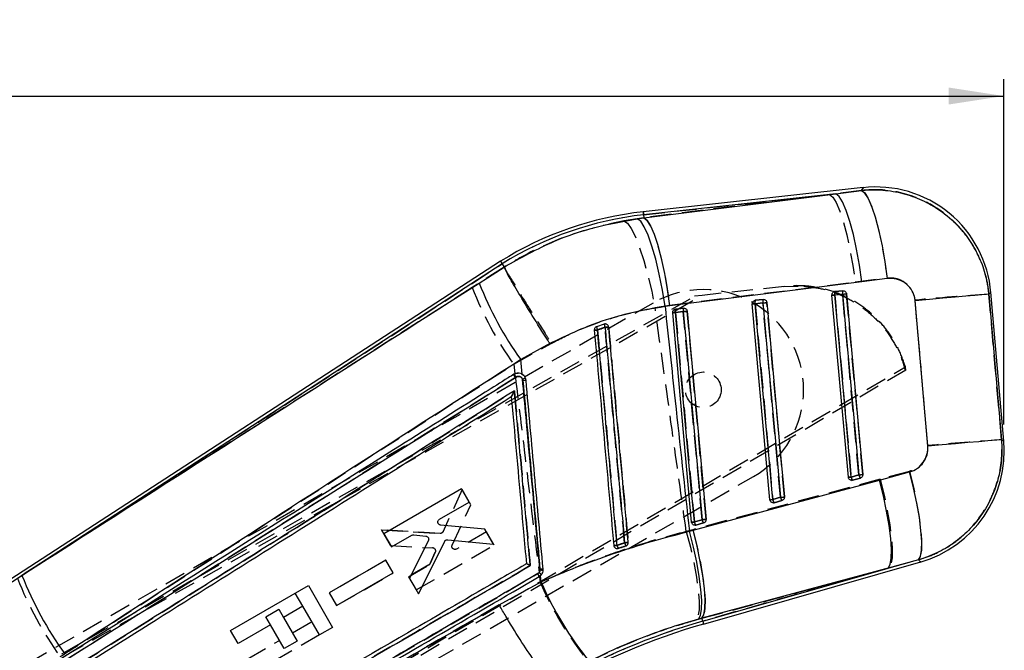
# Model space of a CAD drawing. Extents: x 48 to 629, y 23 to 401.
# Tile 12 of 14: x 304 to 392, y 345 to 401. Entities that reach past the tile are written whole.
import ezdxf

# ---------------------------------------------------------------- set-up
doc = ezdxf.new("R2010")
doc.units = 0
doc.header["$LTSCALE"] = 1.5
doc.linetypes.add('HIDDEN', pattern=[1.905, 1.27, -0.635])
doc.layers.get('0').update_dxf_attribs({"linetype": 'CONTINUOUS'})
doc.styles.add('SLDTEXTSTYLE0', font='TXT', dxfattribs={"width": 0.75})
doc.dimstyles.new('SLDDIMSTYLE1', dxfattribs={"dimtxt": 5.25, "dimasz": 4.953, "dimexe": 0, "dimexo": 0.0625, "dimgap": 1.3125, "dimtad": 1, "dimdec": 0, "dimrnd": 1e-09, "dimzin": 12, "dimtxsty": 'SLDTEXTSTYLE0', "dimsah": 1, "dimcen": 0.09, "dimazin": 3, "dimtfac": 1, "dimtdec": 0, "dimtofl": 0, "dimtmove": 0, "dimatfit": 3, "dimtolj": 1, "dimtzin": 12})

# ---------------------------------------------------------------- blocks, each defined once
blk = doc.blocks.new('_D_1')
at = {"color": 179, "linetype": 'CONTINUOUS'}
for p, q in [((391.948, 364.845), (391.948, 395.833)), ((88.149, 307.735), (88.147, 395.828)), ((88.147, 394.328), (391.948, 394.333))]:
    blk.add_line(p, q, dxfattribs=at)
for points in [[(88.147, 394.328), (93.1, 393.566), (93.1, 395.09)], [(391.948, 394.333), (386.995, 395.095), (386.995, 393.571)]]:
    blk.add_solid(points, dxfattribs=at)
at = {"color": 179, "linetype": 'CONTINUOUS', "insert": (209.397, 401.098, 0.1), "char_height": 5.25, "attachment_point": 1, "rotation": 0.0009, "style": 'SLDTEXTSTYLE0'}
blk.add_mtext('304', dxfattribs=at)

msp = doc.modelspace()

# ---------------------------------------------------------------- linework, layer by layer
at = {"color": 7, "linetype": 'CONTINUOUS'}
for p, q in [((379.334828, 386.104677), (359.590804, 383.93442)), ((376.864647, 385.560383), (359.620428, 383.664903)), ((359.650528, 383.391064), (376.864647, 385.560383)), ((376.864647, 385.560383), (379.159173, 385.852684)), ((359.620428, 383.664903), (359.650528, 383.391064)), ((359.054392, 383.312453), (359.650528, 383.391064)), ((346.778711, 379.489351), (298.357425, 348.048929)), ((346.924385, 379.260656), (303.83387, 351.28155)), ((346.778711, 379.489351), (346.924385, 379.260656)), ((346.924385, 379.260656), (347.106999, 378.973905)), ((344.875267, 377.538924), (347.107148, 378.97357)), ((347.107148, 378.97357), (347.106999, 378.973905)), ((379.193252, 377.648455), (361.979624, 375.480723)), ((381.48809, 377.935868), (379.193252, 377.648455)), ((376.769921, 376.463037), (376.520833, 376.440544)), ((377.994245, 360.089813), (376.520833, 376.440544)), ((376.769817, 376.767498), (376.790171, 376.770456)), ((376.769921, 376.463037), (377.473122, 376.54033)), ((376.790171, 376.770456), (377.493357, 376.847748)), ((391.948482, 363.34518), (390.77968, 376.715277)), ((370.960614, 358.073477), (369.376292, 375.655216)), ((369.625112, 375.98214), (369.645616, 375.985127)), ((369.625365, 375.677679), (370.328566, 375.754979)), ((369.645616, 375.985127), (370.348802, 376.06242)), ((385.122677, 362.88805), (383.978298, 375.951525)), ((361.979624, 375.480723), (361.544928, 375.421521)), ((363.926997, 356.057141), (362.231737, 374.869887)), ((362.480452, 375.196789), (362.501061, 375.199799)), ((362.48081, 374.892328), (363.184011, 374.969628)), ((362.501061, 375.199799), (363.204261, 375.277091)), ((356.090819, 373.844806), (355.399152, 373.613712)), ((356.153494, 373.857778), (356.090819, 373.844806)), ((351.200407, 372.096721), (348.59704, 370.656994)), ((348.715698, 369.356249), (348.59704, 370.656994)), ((348.756364, 368.910667), (348.789966, 368.781422)), ((347.748226, 367.338602), (347.747302, 367.338013)), ((380.782774, 359.840397), (383.491462, 360.572774)), ((364.063716, 355.331418), (380.782774, 359.840397)), ((378.243258, 360.112291), (377.994245, 360.089813)), ((378.935521, 360.310752), (378.243258, 360.112291)), ((378.378754, 359.824058), (378.297156, 359.812644)), ((379.071033, 360.022519), (378.378754, 359.824058)), ((343.290946, 359.052893), (336.30125, 355.018933)), ((343.977651, 357.863579), (343.290946, 359.052893)), ((341.293132, 356.314239), (343.977651, 357.863579)), ((371.90192, 358.294394), (371.209642, 358.095933)), ((372.037416, 358.006183), (371.345138, 357.807722)), ((371.345138, 357.807722), (371.263674, 357.796308)), ((364.868304, 356.278036), (364.176026, 356.079582)), ((345.378241, 355.437879), (341.406142, 355.798889)), ((346.161893, 354.080636), (345.378241, 355.437879)), ((363.729989, 355.240491), (364.063716, 355.331418)), ((364.311522, 355.791387), (364.230162, 355.779972)), ((365.0038, 355.989848), (364.311522, 355.791387)), ((336.30125, 355.018933), (336.987985, 353.829522)), ((336.987985, 353.829522), (338.819763, 354.886737)), ((340.306005, 354.402211), (338.600015, 351.037536)), ((338.986596, 354.92203), (340.088299, 354.804192)), ((339.415362, 349.625361), (341.769418, 354.332608)), ((342.042988, 354.48372), (346.161893, 354.080636)), ((357.252633, 353.679758), (357.344201, 353.695158)), ((336.487791, 352.634687), (331.405012, 349.701237)), ((337.144343, 351.49758), (336.487791, 352.634687)), ((384.274563, 352.663111), (381.564682, 351.93551)), ((350.322908, 351.821419), (350.322684, 351.745423)), ((381.564682, 351.93551), (364.846503, 347.425092)), ((364.921262, 347.164322), (381.564682, 351.93551)), ((364.995977, 346.903678), (384.487813, 352.491428)), ((298.647052, 347.966325), (303.83387, 351.28155)), ((332.061594, 348.564055), (337.144343, 351.49758)), ((338.600015, 351.037536), (339.415362, 349.625361)), ((350.248566, 351.166796), (350.367507, 351.253722)), ((350.417694, 350.703325), (350.367507, 351.253722)), ((322.549364, 346.338239), (329.538731, 350.372915)), ((329.538731, 350.372915), (331.710009, 346.611563)), ((346.655941, 348.637525), (350.417694, 350.703325)), ((331.405012, 349.701237), (332.061594, 348.564055)), ((329.04738, 348.503445), (327.307111, 347.498853)), ((330.53202, 345.93156), (329.04738, 348.503445)), ((327.307111, 347.498853), (328.529006, 345.382128)), ((364.846503, 347.425092), (364.552295, 347.34558)), ((364.921262, 347.164322), (364.846503, 347.425092)), ((326.143933, 346.827399), (323.235994, 345.148769)), ((327.365829, 344.710674), (326.143933, 346.827399)), ((331.710009, 346.611563), (330.53202, 345.93156)), ((323.235994, 345.148769), (322.549364, 346.338239)), ((328.529006, 345.382128), (327.365829, 344.710674))]:
    msp.add_line(p, q, dxfattribs=at)
at = {"color": 7, "linetype": 'HIDDEN'}
for p, q in [((359.620428, 383.664903), (376.300102, 385.498327)), ((376.300102, 385.498327), (359.649127, 383.403872)), ((379.165774, 385.862161), (376.300102, 385.498327)), ((359.620428, 383.664903), (359.649127, 383.403872)), ((359.649127, 383.403872), (357.858902, 383.13118)), ((303.431271, 351.020139), (346.924385, 379.260656)), ((347.107595, 378.972937), (344.248092, 377.132159)), ((347.10752, 378.973086), (347.107595, 378.972937)), ((361.951565, 375.546966), (378.601005, 377.636265)), ((378.601005, 377.636265), (381.466648, 377.993059)), ((297.732985, 338.416715), (364.878466, 376.42676)), ((344.248092, 377.132159), (303.431271, 351.020139)), ((364.878466, 376.42676), (364.186591, 376.350712)), ((372.263676, 377.238546), (364.878466, 376.42676)), ((372.162452, 377.227415), (373.481175, 377.262172)), ((376.789859, 376.770389), (376.759222, 376.765382)), ((377.474135, 376.538452), (376.770949, 376.461145)), ((377.493059, 376.847688), (376.789859, 376.770389)), ((360.473981, 375.743624), (297.252161, 339.248278)), ((297.474002, 338.612587), (364.186591, 376.350712)), ((360.646194, 375.342716), (361.951565, 375.546966)), ((369.645288, 375.98506), (369.61416, 375.979942)), ((370.329564, 375.753027), (369.626364, 375.67572)), ((370.348489, 376.062353), (369.645288, 375.98506)), ((362.500733, 375.199732), (362.469247, 375.194531)), ((363.185009, 374.967631), (362.481808, 374.890332)), ((363.203933, 375.277024), (362.500733, 375.199732)), ((347.97146, 370.242138), (351.335099, 372.119528)), ((347.97146, 370.242138), (348.075008, 369.391997)), ((305.771513, 324.491371), (383.112168, 370.009575)), ((383.138245, 369.710867), (305.811604, 324.169148)), ((347.929081, 369.30934), (347.982531, 369.342957)), ((348.278975, 369.447109), (348.3498, 369.447064)), ((348.676866, 369.375948), (348.837724, 369.260308)), ((383.138245, 369.710867), (383.112168, 370.009575)), ((348.116001, 369.055268), (305.485396, 342.24229)), ((348.169124, 369.088848), (348.116001, 369.055268)), ((383.468678, 360.623297), (380.841514, 359.913934)), ((306.251092, 323.659201), (369.472912, 360.154551)), ((380.841514, 359.913934), (364.039769, 355.384861)), ((378.244108, 360.110376), (378.936371, 360.308845)), ((378.308704, 359.812852), (378.379157, 359.824073)), ((378.379157, 359.824073), (379.071435, 360.022527)), ((343.334278, 358.978991), (341.623386, 355.210599)), ((344.117677, 357.621592), (343.334278, 358.978991)), ((371.210521, 358.093959), (371.902799, 358.29242)), ((371.345555, 357.807737), (372.037834, 358.006198)), ((342.44377, 354.001385), (344.117677, 357.621592)), ((371.275624, 357.796532), (371.345555, 357.807737)), ((364.176935, 356.077563), (364.869213, 356.276024)), ((341.355717, 355.049279), (336.102134, 355.364945)), ((336.102134, 355.364945), (341.355717, 355.049279)), ((336.102134, 355.364945), (336.917242, 353.952635)), ((336.917242, 353.952635), (336.102134, 355.364945)), ((345.51776, 355.195601), (342.833525, 353.645791)), ((346.204227, 354.006153), (345.51776, 355.195601)), ((364.039769, 355.384861), (363.450473, 355.223071)), ((364.242366, 355.780211), (364.311954, 355.791401)), ((364.311954, 355.791401), (365.004232, 355.989863)), ((336.917242, 353.952635), (340.684107, 353.747223)), ((339.215299, 349.970837), (346.204227, 354.006153)), ((357.344231, 353.695158), (357.273122, 353.680719)), ((336.487627, 352.635224), (331.40534, 349.700895)), ((337.143963, 351.49799), (336.487627, 352.635224)), ((340.92333, 353.357654), (340.474388, 352.344688)), ((340.474388, 352.344688), (340.92333, 353.357654)), ((381.645387, 351.958644), (384.273013, 352.664363)), ((340.360394, 352.217872), (338.528773, 351.160366)), ((338.528773, 351.160366), (340.360394, 352.217872)), ((364.846623, 347.424645), (381.645387, 351.958644)), ((381.645387, 351.958644), (364.921262, 347.164322)), ((312.720289, 329.659064), (350.122815, 351.434287)), ((332.061728, 348.563601), (337.143963, 351.49799)), ((338.528773, 351.160366), (339.215299, 349.970837)), ((350.122815, 351.434287), (350.236734, 351.532963)), ((350.447914, 351.339501), (350.248566, 351.166796)), ((350.278547, 351.185259), (350.34146, 350.661751)), ((329.046747, 348.50454), (328.360749, 349.692915)), ((331.40534, 349.700895), (332.061728, 348.563601)), ((325.72004, 347.561714), (326.883217, 348.233167)), ((326.883217, 348.233167), (327.306686, 347.499583)), ((326.143516, 346.828129), (325.72004, 347.561714)), ((364.327153, 347.283092), (364.846623, 347.424645)), ((364.921262, 347.164322), (364.846623, 347.424645)), ((328.105113, 346.116443), (329.845389, 347.121034)), ((330.532005, 345.931549), (324.720634, 342.576884)), ((324.034004, 343.766358), (326.941943, 345.444989))]:
    msp.add_line(p, q, dxfattribs=at)
at = {"color": 7, "linetype": 'HIDDEN', "flags": 128}
for points in [[(376.300102, 385.498327), (376.591763, 385.262046), (376.903703, 384.75867), (377.225211, 384.005424), (377.545333, 383.028079), (377.853071, 381.860096), (378.137907, 380.541448), (378.390094, 379.117255), (378.601005, 377.636265)], [(379.334828, 386.104677), (379.316753, 386.078757), (379.165774, 385.862161)], [(379.165774, 385.862161), (379.457479, 385.635693), (379.769703, 385.138627), (380.091643, 384.38816), (380.412137, 383.410264), (380.720099, 382.238772), (381.00489, 380.914238), (381.256646, 379.482482), (381.466648, 377.993059)], [(359.620428, 383.664903), (359.607479, 383.782771), (359.598225, 383.867007), (359.592667, 383.917567), (359.590804, 383.93442)], [(357.858902, 383.13118), (358.166536, 382.910584), (358.510962, 382.421095), (358.880257, 381.679695), (359.261593, 380.712103), (359.641751, 379.551877), (360.007545, 378.239271), (360.346278, 376.819801), (360.646194, 375.342716)], [(359.649127, 383.403872), (359.941056, 383.167792), (360.253235, 382.664826), (360.574981, 381.912176), (360.895297, 380.935569), (361.203199, 379.768413), (361.488199, 378.450621), (361.740535, 377.027247), (361.951565, 375.546966)], [(376.770949, 376.461145), (376.825592, 375.854608), (377.044177, 373.42849), (377.918517, 363.724005), (378.244108, 360.110376)], [(378.936371, 360.308845), (378.881728, 360.915374), (378.663143, 363.341499), (377.788803, 373.045985), (377.474135, 376.538452)], [(379.287442, 360.342045), (379.232785, 360.948574), (379.01417, 363.374692), (378.13971, 373.07917), (377.825012, 376.571622)], [(390.606245, 376.534749), (390.761023, 376.695861), (390.77968, 376.715277)], [(391.741579, 363.46547), (391.178748, 369.944591), (390.606245, 376.534749)], [(369.626364, 375.67572), (369.681021, 375.06919), (369.899621, 372.643073), (370.774006, 362.938609), (371.210521, 358.093959)], [(371.902799, 358.29242), (371.848157, 358.898949), (371.629557, 361.325067), (370.755156, 371.02953), (370.329564, 375.753027)], [(372.253826, 358.325687), (372.199168, 358.932216), (371.980553, 361.358334), (371.106094, 371.062789), (370.680457, 375.786271)], [(383.955723, 376.005222), (384.532964, 369.415615), (385.100475, 362.937037)], [(362.481808, 374.890332), (362.536451, 374.283802), (362.755066, 371.857692), (363.629481, 362.153244), (364.176935, 356.077563)], [(364.869213, 356.276024), (364.814555, 356.882546), (364.595955, 359.308664), (363.72154, 369.013112), (363.185009, 374.967631)], [(365.22021, 356.309343), (365.165567, 356.915865), (364.946937, 359.341983), (364.072463, 369.046424), (363.535902, 375.000935)], [(391.948482, 363.34518), (391.9254, 363.358599), (391.741579, 363.46547)], [(383.468678, 360.623297), (383.825785, 359.191876), (384.123242, 357.80238), (384.35111, 356.501285), (384.501761, 355.332103), (384.570142, 354.333941), (384.553989, 353.540179), (384.453824, 352.977384), (384.273013, 352.664363)], [(380.841514, 359.913934), (381.195134, 358.489137), (381.489849, 357.10558), (381.715914, 355.809074), (381.86582, 354.642544), (381.934619, 353.644621), (381.92003, 352.84834), (381.822547, 352.280077), (381.645387, 351.958644)], [(363.450473, 355.223071), (363.816535, 353.802476), (364.123454, 352.422763), (364.361098, 351.129558), (364.521569, 349.965643), (364.599591, 348.969493), (364.592573, 348.174069), (364.500752, 347.605672), (364.327153, 347.283092)], [(364.039769, 355.384861), (364.393806, 353.959356), (364.688968, 352.574986), (364.915466, 351.277631), (365.065804, 350.110297), (365.135005, 349.111665), (365.120774, 348.314833), (365.023574, 347.746212), (364.846623, 347.424645)], [(384.273013, 352.664363), (384.463763, 352.510792), (384.487813, 352.491428)]]:
    msp.add_lwpolyline(points, dxfattribs=at)
at = {"color": 7, "linetype": 'CONTINUOUS', "flags": 128}
for points in [[(379.193252, 377.648455), (378.982222, 379.136879), (378.728604, 380.569462), (378.441146, 381.896753), (378.129786, 383.072932), (377.805253, 384.057384), (377.478754, 384.816129), (377.161568, 385.322962), (376.864647, 385.560383)], [(379.159173, 385.852684), (379.456213, 385.623295), (379.773712, 385.121685), (380.100599, 384.365302), (380.425503, 383.380514), (380.737102, 382.201609), (381.024545, 380.869646), (381.27782, 379.431036), (381.48809, 377.935868)], [(361.544928, 375.421521), (361.304289, 376.909312), (361.021867, 378.340971), (360.707467, 379.666869), (360.371983, 380.840998), (360.027065, 381.82265), (359.684652, 382.577774), (359.356632, 383.080181), (359.054392, 383.312453)], [(361.979624, 375.480723), (361.768564, 376.968924), (361.514902, 378.401261), (361.227399, 379.728292), (360.915964, 380.904217), (360.591372, 381.888438), (360.264799, 382.646997), (359.947538, 383.153703), (359.650528, 383.391064)], [(378.243258, 360.112291), (378.188601, 360.718836), (377.969986, 363.145005), (377.095511, 372.849692), (376.769921, 376.463037)], [(377.473122, 376.54033), (377.531758, 376.54562), (377.590245, 376.550887), (377.646348, 376.555939), (377.697965, 376.560588), (377.743175, 376.564656), (377.780249, 376.567986), (377.807802, 376.57046), (377.824789, 376.571987)], [(377.473122, 376.54033), (377.527779, 375.933793), (377.746394, 373.507623), (378.620854, 363.802936), (378.935521, 360.310752)], [(377.824789, 376.571987), (377.879446, 375.965443), (378.098061, 373.539273), (378.972566, 363.834594), (379.287248, 360.34241)], [(390.600508, 376.528781), (390.393412, 376.510952), (389.973706, 376.474541), (389.35273, 376.420509), (388.547292, 376.35034), (387.579178, 376.26591), (386.47457, 376.169522), (385.263359, 376.063776), (383.978298, 375.951533)], [(390.600508, 376.528781), (391.176021, 369.944211), (391.74231, 363.465045)], [(369.376292, 375.655216), (369.380867, 375.655633), (369.394442, 375.656862), (369.41663, 375.658859), (369.446745, 375.661578), (369.483879, 375.664924), (369.526913, 375.668805), (369.574552, 375.673097), (369.625365, 375.677679)], [(371.209642, 358.095933), (371.154984, 358.702477), (370.93637, 361.128647), (370.06188, 370.833326), (369.625365, 375.677679)], [(370.328566, 375.754979), (370.387202, 375.760261), (370.445674, 375.765529), (370.501792, 375.770588), (370.55341, 375.775237), (370.59862, 375.779305), (370.635694, 375.782643), (370.663246, 375.785124), (370.680233, 375.786651)], [(370.328566, 375.754979), (370.383209, 375.148435), (370.601838, 372.722265), (371.476313, 363.017585), (371.90192, 358.294394)], [(370.680233, 375.786651), (370.734891, 375.180107), (370.953521, 372.753937), (371.828025, 363.049258), (372.253632, 358.326074)], [(362.48081, 374.892328), (362.429997, 374.887754), (362.382358, 374.883462), (362.339323, 374.87958), (362.30219, 374.876235), (362.272074, 374.873523), (362.249887, 374.871526), (362.236312, 374.870304), (362.231737, 374.869887)], [(364.176026, 356.079582), (364.121368, 356.686119), (363.902753, 359.112289), (363.028264, 368.816968), (362.48081, 374.892328)], [(363.535678, 375.001323), (363.518691, 374.999788), (363.491138, 374.997307), (363.454064, 374.993962), (363.408854, 374.989894), (363.357237, 374.985237), (363.301134, 374.980186), (363.242647, 374.974911), (363.184011, 374.969628)], [(363.184011, 374.969628), (363.238668, 374.363084), (363.457283, 371.936914), (364.331773, 362.232235), (364.868304, 356.278036)], [(363.535678, 375.001323), (363.590335, 374.394779), (363.808965, 371.968609), (364.68347, 362.263929), (365.220016, 356.309731)], [(391.74231, 363.465045), (391.535243, 363.447231), (391.115671, 363.410827), (390.494963, 363.356825), (389.689868, 363.286686), (388.722172, 363.2023), (387.618026, 363.105957), (386.407277, 363.000248), (385.122677, 362.88805)], [(384.274563, 352.663111), (384.456253, 352.974225), (384.557953, 353.533056), (384.576282, 354.321067), (384.510642, 355.312135), (384.363195, 356.473383), (384.138843, 357.766319), (383.845007, 359.148052), (383.491462, 360.572774)], [(378.935521, 360.310752), (378.994172, 360.316042), (379.052645, 360.32131), (379.108762, 360.326361), (379.16038, 360.33101), (379.20559, 360.335078), (379.242679, 360.338416), (379.270246, 360.34089), (379.287248, 360.34241)], [(381.564682, 351.93551), (381.742677, 352.255281), (381.841695, 352.819685), (381.858489, 353.610199), (381.792506, 354.600881), (381.645909, 355.759237), (381.423524, 357.047256), (381.132623, 358.422686), (380.782774, 359.840397)], [(370.960614, 358.073477), (370.965188, 358.073894), (370.978763, 358.075116), (371.000951, 358.07712), (371.031051, 358.079832), (371.068185, 358.083185), (371.111205, 358.087059), (371.158844, 358.091358), (371.209642, 358.095933)], [(371.90192, 358.294394), (371.960556, 358.299677), (372.019043, 358.304944), (372.075146, 358.310003), (372.126779, 358.314652), (372.171989, 358.31872), (372.209063, 358.322066), (372.23663, 358.324539), (372.253632, 358.326074)], [(364.176026, 356.079582), (364.125228, 356.075), (364.077589, 356.070709), (364.034569, 356.066835), (363.997435, 356.063489), (363.96732, 356.060777), (363.945147, 356.05878), (363.931572, 356.057551), (363.926997, 356.057141)], [(365.220016, 356.309731), (365.203014, 356.308204), (365.175446, 356.305715), (365.138372, 356.302377), (365.093162, 356.298302), (365.04153, 356.293645), (364.985427, 356.288594), (364.926955, 356.283319), (364.868304, 356.278036)], [(364.552295, 347.34558), (364.728292, 347.665962), (364.824152, 348.230336), (364.836743, 349.020217), (364.765665, 350.009706), (364.613211, 351.166364), (364.384403, 352.452297), (364.086753, 353.825335), (363.729989, 355.240491)], [(364.846503, 347.425092), (365.024423, 347.744909), (365.123352, 348.309409), (365.140056, 349.100087), (365.073955, 350.090977), (364.927238, 351.249565), (364.704719, 352.537837), (364.413684, 353.913498), (364.063716, 355.331418)]]:
    msp.add_lwpolyline(points, dxfattribs=at)
at = {"color": 8, "linetype": 'CONTINUOUS', "flags": 128}
for points in [[(379.159173, 385.852684), (379.314547, 386.07559), (379.334828, 386.104677)], [(359.590804, 383.93442), (359.592667, 383.917567), (359.598225, 383.867007), (359.607479, 383.782771), (359.620428, 383.664903)], [(390.77968, 376.715277), (390.759116, 376.693871), (390.600508, 376.528781)], [(391.74231, 363.465045), (391.925653, 363.358457), (391.948482, 363.34518)], [(384.487813, 352.491428), (384.464284, 352.510374), (384.274563, 352.663111)], [(364.921262, 347.164322), (364.953941, 347.050336), (364.977291, 346.968871), (364.991298, 346.91998), (364.995977, 346.903678)]]:
    msp.add_lwpolyline(points, dxfattribs=at)
at = {"color": 7, "linetype": 'HIDDEN'}
msp.add_circle((364.973445, 367.949086), 1.6, dxfattribs=at)
at = {"color": 7, "linetype": 'CONTINUOUS'}
for centre, radius, start, end in [((380.466016, 375.813663), 10.353, 4.67060119, 96.55141777), ((362.919222, 353.654067), 30.462731, 96.27276477, 121.99632825), ((362.919222, 353.654067), 30.191592, 96.27276477, 121.99045993), ((373.68778, 388.6735), 30.889152, 201.1289906, 215.68038863), ((377.236118, 376.586704), 0.482321, 157.60590107, 194.85645997), ((377.939519, 376.664004), 0.482516, 157.61654337, 194.85134816), ((370.091707, 375.801354), 0.482462, 157.61007837, 194.85301122), ((370.794961, 375.878667), 0.482518, 157.61549028, 194.85294728), ((362.947246, 375.01601), 0.482556, 157.61268462, 194.85095129), ((363.650289, 375.093316), 0.482405, 157.60702823, 194.85642558), ((357.20867, 373.965042), 1.124298, 186.13912297, 201.47652388), ((358.458305, 339.639556), 33.816928, 95.04837294, 95.53562153), ((356.787939, 373.858916), 1.410267, 190.01293767, 202.23332706), ((361.040831, 320.475104), 53.302024, 94.90218664, 95.25126793), ((347.175152, 368.553632), 1.129128, 28.28315408, 44.35190993), ((347.641916, 371.564689), 2.878511, 292.77796333, 298.34412341), ((350.205098, 353.834567), 15.013696, 94.3452771, 95.40850421), ((381.634823, 362.443566), 10.353, 285.71382679, 5.35501068), ((378.785488, 360.191225), 0.547945, 188.282517, 222.07321738), ((379.477669, 360.389668), 0.547861, 188.2819198, 222.07866644), ((371.751702, 358.174815), 0.547769, 188.27974505, 222.07941085), ((372.443913, 358.373245), 0.547699, 188.27749664, 222.08165926), ((364.718254, 356.158563), 0.54795, 188.2873721, 222.07406506), ((365.410441, 356.356983), 0.547855, 188.28529636, 222.07728151), ((359.678628, 326.17463), 27.916306, 95.02441988, 95.6188025), ((358.885935, 354.451019), 1.717053, 195.79417709, 206.11715674), ((361.774385, 312.381798), 42.005978, 94.83286023, 95.27326884), ((359.222552, 354.563531), 1.355679, 195.11649723, 208.24697596), ((350.094598, 348.739383), 3.014681, 80.38354185, 85.66094777), ((351.518279, 339.307131), 12.57125, 94.19490428, 95.45636789), ((334.012906, 363.168928), 32.435844, 201.49924379, 215.69117616), ((349.402789, 350.932299), 0.877683, 15.49641621, 34.86952128), ((377.740404, 362.384406), 29.714948, 203.14781097, 219.29704681), ((381.355205, 289.83748), 59.635908, 105.99606742, 119.99464199), ((381.355205, 289.83748), 59.364769, 105.99606742, 119.99606742)]:
    msp.add_arc(centre, radius, start, end, dxfattribs=at)
at = {"color": 7, "linetype": 'HIDDEN'}
for centre, radius, start, end in [((362.919222, 353.654067), 30.191592, 96.27276477, 121.99045993), ((372.971958, 388.203474), 30.783673, 201.07863702, 215.69494506), ((364.973445, 367.949086), 9, 299.99606742, 119.99606742), ((375.901534, 385.488116), 9.068743, 273.91574044, 275.50136015), ((377.252739, 376.586885), 0.497928, 158.37467619, 194.62701736), ((377.955877, 376.664168), 0.497876, 158.37026072, 194.6257634), ((375.711535, 397.055932), 20.59305, 274.91006595, 275.89067279), ((410.001073, 90.920478), 286.272023, 93.88474436, 95.22005284), ((368.791623, 384.321184), 8.685669, 273.85974008, 275.51495056), ((370.108574, 375.801469), 0.498337, 158.3824891, 194.61589085), ((370.811706, 375.878771), 0.498269, 158.38066904, 194.61737447), ((368.646458, 395.386498), 19.705483, 274.8997793, 275.924619), ((361.673874, 383.23317), 8.381868, 273.81619239, 275.53136716), ((362.963894, 375.016124), 0.498227, 158.37543974, 194.62428569), ((363.667044, 375.093422), 0.498178, 158.37394247, 194.62561481), ((361.550572, 394.053244), 19.155469, 274.89470314, 275.94898687), ((357.01691, 373.903366), 0.927941, 183.61819754, 202.27017858), ((352.04551, 410.540728), 37.374987, 274.83569262, 275.26987593), ((356.500463, 373.75847), 1.110783, 187.48813499, 203.04103461), ((352.555586, 414.254117), 40.86154, 275.05811179, 275.51908153), ((347.168203, 368.549434), 1.137018, 28.32097749, 44.25862034), ((347.127226, 368.523624), 1.12264, 28.26601887, 44.41758559), ((350.115345, 354.806045), 14.038219, 94.28042717, 95.43270192), ((411.026038, 79.111481), 285.00716, 93.87977251, 95.21910249), ((377.382497, 369.051286), 8.982329, 273.90519521, 275.50444007), ((378.777826, 360.187128), 0.539209, 188.18334076, 222.3231241), ((377.185834, 380.692705), 20.458889, 274.9084352, 275.89602059), ((379.470142, 360.385623), 0.539265, 188.18536444, 222.32367764), ((370.383903, 366.645099), 8.591001, 273.84914097, 275.52149043), ((371.744013, 358.170687), 0.538981, 188.18427438, 222.32997068), ((370.233087, 377.779596), 19.558578, 274.89729215, 275.93022696), ((372.436082, 358.369049), 0.53876, 188.17705503, 222.33719003), ((363.373923, 364.365652), 8.326899, 273.80840363, 275.53396954), ((364.709927, 356.15411), 0.538461, 188.17280016, 222.34577466), ((363.252098, 375.176852), 18.96988, 274.8901959, 275.95511223), ((365.402174, 356.352557), 0.538429, 188.17174273, 222.34683209), ((340.666765, 353.467762), 0.279997, 50.80027762, 86.44868231), ((349.908553, 434.180159), 80.531377, 275.01287818, 275.21827842), ((358.75483, 354.406839), 1.579962, 195.57765698, 206.77202995), ((352.398004, 416.076524), 62.113085, 275.09392994, 275.39257693), ((359.135484, 354.534004), 1.265061, 194.89807487, 208.9365164), ((340.222791, 352.456209), 0.275201, 299.99892542, 336.09456253), ((351.40165, 340.592997), 11.280319, 94.08186116, 95.49141214), ((333.532371, 362.854371), 32.34386, 201.46224484, 215.70120481), ((349.403857, 350.932991), 0.876469, 15.4714204, 34.88624221), ((349.634914, 350.664036), 1.056987, 39.72082684, 55.29343911), ((377.609491, 362.360057), 29.671466, 203.21990003, 219.38298233), ((381.355205, 289.83748), 59.635908, 105.99606742, 119.99464199)]:
    msp.add_arc(centre, radius, start, end, dxfattribs=at)
at = {"color": 7, "linetype": 'CONTINUOUS'}
for points, knots in [([(379.159173, 385.852684), (379.196795, 385.856633), (379.838841, 385.924026), (381.099857, 385.932282), (382.901562, 385.634877), (384.616204, 385.023586), (386.333553, 384.055911), (387.801313, 382.788131), (388.969134, 381.301155), (389.784954, 379.815271), (390.363288, 378.212106), (390.521435, 377.08989), (390.600508, 376.528781)], [0, 0, 0, 0, 0.006912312, 0.117964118, 0.229014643, 0.338920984, 0.448826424, 0.587594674, 0.690333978, 0.793072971, 0.896536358, 1, 1, 1, 1]), ([(347.106999, 378.973905), (348.585358, 379.796709), (351.185039, 381.2436), (355.249983, 382.624767), (357.778661, 383.081851), (359.054392, 383.312453)], [0, 0, 0, 0, 0.395136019, 0.694842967, 1, 1, 1, 1]), ([(351.200407, 372.096721), (351.175507, 372.136219), (350.998364, 372.417204), (350.339795, 373.465868), (349.258127, 375.212546), (348.115896, 377.108798), (347.312591, 378.502665), (347.175629, 378.816602), (347.107148, 378.97357)], [0, 0, 0, 0, 0.011769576, 0.083728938, 0.312805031, 0.54187372, 0.770936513, 1, 1, 1, 1]), ([(303.83387, 351.28155), (307.870843, 353.864676), (321.551508, 362.61848), (335.231822, 371.369915), (344.875267, 377.538924)], [0, 0, 0, 0, 0.295086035, 1, 1, 1, 1]), ([(383.978298, 375.951533), (383.978174, 375.952958), (383.957114, 376.195669), (383.831739, 376.675903), (383.46444, 377.224517), (382.953468, 377.654116), (382.299866, 377.953175), (381.763348, 377.941737), (381.48809, 377.935868)], [0, 0, 0, 0, 0.001201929, 0.204635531, 0.408047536, 0.546678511, 0.767426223, 1, 1, 1, 1]), ([(376.520833, 376.440544), (376.52108, 376.474529), (376.521573, 376.542486), (376.564448, 376.637001), (376.633556, 376.712486), (376.707535, 376.753302), (376.755211, 376.764169), (376.769817, 376.767498)], [0, 0, 0, 0, 0.223196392, 0.446314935, 0.671049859, 0.899226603, 1, 1, 1, 1]), ([(377.493357, 376.847748), (377.520252, 376.848538), (377.58085, 376.850316), (377.671779, 376.817245), (377.751947, 376.753227), (377.807491, 376.66775), (377.819191, 376.602977), (377.824789, 376.571987)], [0, 0, 0, 0, 0.169242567, 0.381329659, 0.593410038, 0.805472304, 1, 1, 1, 1]), ([(369.376292, 375.655216), (369.376531, 375.689201), (369.37701, 375.757163), (369.419914, 375.851663), (369.488999, 375.927163), (369.562934, 375.967948), (369.610557, 375.978818), (369.625112, 375.98214)], [0, 0, 0, 0, 0.223271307, 0.44648148, 0.671274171, 0.89953216, 1, 1, 1, 1]), ([(370.348802, 376.06242), (370.375646, 376.06321), (370.436191, 376.064994), (370.52709, 376.031995), (370.607282, 375.968011), (370.662906, 375.88252), (370.674623, 375.817694), (370.680233, 375.786651)], [0, 0, 0, 0, 0.168926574, 0.381006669, 0.593086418, 0.805144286, 1, 1, 1, 1]), ([(361.544928, 375.421521), (360.461849, 375.235827), (358.279136, 374.861603), (354.772192, 373.806381), (352.47619, 372.707383), (351.200407, 372.096721)], [0, 0, 0, 0, 0.304423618, 0.61350043, 1, 1, 1, 1]), ([(361.544928, 375.421521), (361.847416, 372.595973), (362.567669, 365.868082), (363.303303, 359.141864), (363.729989, 355.240491)], [0, 0, 0, 0, 0.4199751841, 1, 1, 1, 1]), ([(362.231737, 374.869887), (362.231976, 374.903873), (362.232454, 374.971835), (362.27536, 375.06634), (362.344454, 375.141839), (362.418359, 375.182599), (362.465938, 375.193472), (362.480452, 375.196789)], [0, 0, 0, 0, 0.223325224, 0.446589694, 0.671472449, 0.899778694, 1, 1, 1, 1]), ([(363.204261, 375.277091), (363.231064, 375.277882), (363.291569, 375.279668), (363.382439, 375.246714), (363.462652, 375.182759), (363.518343, 375.097267), (363.530063, 375.032401), (363.535678, 375.001323)], [0, 0, 0, 0, 0.168681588, 0.380777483, 0.592840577, 0.804928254, 1, 1, 1, 1]), ([(356.485909, 373.582151), (356.480015, 373.614073), (356.467883, 373.679784), (356.410275, 373.765441), (356.328502, 373.82861), (356.238046, 373.859914), (356.178698, 373.858415), (356.153494, 373.857778)], [0, 0, 0, 0, 0.2017452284, 0.41528635, 0.6288103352, 0.8423608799, 1, 1, 1, 1]), ([(355.399152, 373.613712), (355.36789, 373.599251), (355.305361, 373.570328), (355.237069, 373.490739), (355.196233, 373.396985), (355.19619, 373.330677), (355.196169, 373.298776)], [0, 0, 0, 0, 0.254745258, 0.509523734, 0.76402985, 1, 1, 1, 1]), ([(355.196169, 373.298776), (355.487692, 370.075112), (356.07074, 363.627785), (356.653818, 357.180467), (356.945356, 353.956808)], [0, 0, 0, 0, 0.499999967, 1, 1, 1, 1]), ([(355.482524, 373.3253), (355.623205, 373.373928), (355.849219, 373.452053), (356.076589, 373.525633), (356.162434, 373.553414)], [0, 0, 0, 0, 0.622441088, 1, 1, 1, 1]), ([(357.233709, 353.983667), (357.215406, 354.185839), (357.123889, 355.1967), (356.739394, 359.442311), (356.263617, 364.697451), (355.771448, 370.133806), (355.572139, 372.335398), (355.482524, 373.3253)], [0, 0, 0, 0, 0.031357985, 0.1567905, 0.658520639, 0.84646071, 1, 1, 1, 1]), ([(356.162434, 373.553414), (356.180733, 373.35124), (356.272224, 372.340374), (356.656605, 368.094747), (357.132551, 362.837745), (357.62483, 357.400804), (357.824255, 355.198626), (357.913783, 354.209993)], [0, 0, 0, 0, 0.031355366, 0.156776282, 0.658460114, 0.846671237, 1, 1, 1, 1]), ([(358.235409, 354.238432), (358.217186, 354.439963), (358.125834, 355.450191), (357.741842, 359.695203), (357.176919, 365.94158), (356.685137, 371.379263), (356.485909, 373.582151)], [0, 0, 0, 0, 0.031255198, 0.15667523, 0.658356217, 1, 1, 1, 1]), ([(348.59704, 370.656994), (338.974052, 364.460559), (325.323311, 355.670574), (311.691534, 346.848386), (307.669377, 344.245334)], [0, 0, 0, 0, 0.704942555, 1, 1, 1, 1]), ([(347.982546, 369.342964), (347.811233, 369.235214), (346.954663, 368.696461), (343.357033, 366.433718), (329.301408, 357.592659), (315.93146, 349.178986), (305.302432, 342.490167)], [0, 0, 0, 0, 0.012041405, 0.060207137, 0.252870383, 1, 1, 1, 1]), ([(348.288288, 369.448115), (348.209099, 369.433093), (348.10129, 369.412642), (348.007456, 369.357581), (347.982546, 369.342964)], [0, 0, 0, 0, 0.734540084, 1, 1, 1, 1]), ([(348.715698, 369.356249), (348.70488, 369.362262), (348.624634, 369.406864), (348.479811, 369.45408), (348.344247, 369.449858), (348.288288, 369.448115)], [0, 0, 0, 0, 0.083831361, 0.621820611, 1, 1, 1, 1]), ([(349.067559, 368.805107), (349.052487, 368.883521), (349.022343, 369.040349), (348.891031, 369.233784), (348.770794, 369.317767), (348.715698, 369.356249)], [0, 0, 0, 0, 0.351399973, 0.702798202, 1, 1, 1, 1]), ([(305.48547, 342.242308), (312.59955, 346.717503), (326.827658, 355.667859), (341.055558, 364.615062), (348.169481, 369.088646)], [0, 0, 0, 0, 0.500001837, 1, 1, 1, 1]), ([(348.169481, 369.088646), (348.21389, 369.110429), (348.299619, 369.152479), (348.443658, 369.154273), (348.57489, 369.112487), (348.688233, 369.03003), (348.733653, 368.950456), (348.756364, 368.910667)], [0, 0, 0, 0, 0.212414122, 0.410057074, 0.607024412, 0.803503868, 1, 1, 1, 1]), ([(350.322684, 351.745423), (349.904272, 356.33082), (349.382169, 362.052562), (348.860056, 367.774319), (348.756364, 368.910667)], [0, 0, 0, 0, 0.801398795, 1, 1, 1, 1]), ([(348.789966, 368.781422), (349.045411, 365.954743), (349.556302, 360.301392), (350.067373, 354.648075), (350.322908, 351.821419)], [0, 0, 0, 0, 0.500000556, 1, 1, 1, 1]), ([(350.598698, 351.844702), (350.343483, 354.671431), (349.833051, 360.324886), (349.322723, 365.978367), (349.067559, 368.805107)], [0, 0, 0, 0, 0.500000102, 1, 1, 1, 1]), ([(348.030513, 367.863436), (341.073327, 363.488401), (327.312276, 354.834748), (313.551285, 346.178343), (306.74745, 341.898363)], [0, 0, 0, 0, 0.505570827, 1, 1, 1, 1]), ([(348.030513, 367.863436), (348.029962, 367.862326), (347.995133, 367.792194), (347.92776, 367.657756), (347.842562, 367.495335), (347.787126, 367.396076), (347.758739, 367.349717), (347.751445, 367.342006), (347.748226, 367.338602)], [0, 0, 0, 0, 0.005311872, 0.335579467, 0.64050411, 0.809010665, 0.915694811, 1, 1, 1, 1]), ([(349.450072, 352.156971), (349.218045, 354.723795), (348.744785, 359.959269), (348.271671, 365.194772), (348.030513, 367.863436)], [0, 0, 0, 0, 0.490275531, 1, 1, 1, 1]), ([(306.888161, 341.630724), (313.738819, 345.942022), (327.358109, 354.512996), (340.978248, 363.080207), (347.747302, 367.338013)], [0, 0, 0, 0, 0.5030113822, 1, 1, 1, 1]), ([(347.747302, 367.338013), (347.747833, 367.332085), (347.820869, 366.517411), (348.187902, 362.468108), (348.638326, 357.467591), (349.016898, 353.275885), (349.103322, 352.318962)], [0, 0, 0, 0, 0.0011840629, 0.1627186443, 0.8088572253, 1, 1, 1, 1]), ([(391.74231, 363.465045), (391.762134, 362.834667), (391.799741, 361.638855), (391.461884, 359.901722), (390.86638, 358.230377), (389.971229, 356.673026), (388.806943, 355.28763), (387.467328, 354.151435), (385.950257, 353.236678), (384.83313, 352.854301), (384.274563, 352.663111)], [0, 0, 0, 0, 0.132849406, 0.25201222, 0.371175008, 0.506324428, 0.628858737, 0.751395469, 0.875696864, 1, 1, 1, 1]), ([(383.491462, 360.572774), (383.497966, 360.574557), (383.743952, 360.641992), (384.210134, 360.860162), (384.674889, 361.315689), (384.992757, 361.862533), (385.13931, 362.37258), (385.127069, 362.751953), (385.122677, 362.88805)], [0, 0, 0, 0, 0.0066582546, 0.2518126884, 0.4971829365, 0.6319872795, 0.8679784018, 1, 1, 1, 1]), ([(378.297156, 359.812644), (378.262563, 359.816112), (378.193374, 359.82305), (378.101347, 359.876855), (378.032542, 359.955679), (378.001514, 360.03233), (377.995738, 360.078007), (377.994245, 360.089813)], [0, 0, 0, 0, 0.232217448, 0.464463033, 0.694598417, 0.921065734, 1, 1, 1, 1]), ([(379.287248, 360.34241), (379.287481, 360.339578), (379.2905, 360.302787), (379.282778, 360.230628), (379.238935, 360.13669), (379.16686, 360.062918), (379.104607, 360.032173), (379.071703, 360.022712), (379.071033, 360.022519)], [0, 0, 0, 0, 0.0203216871, 0.2639748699, 0.5076338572, 0.751303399, 0.9949302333, 1, 1, 1, 1]), ([(371.263674, 357.796308), (371.229088, 357.799761), (371.1599, 357.806669), (371.067842, 357.860412), (370.998997, 357.939211), (370.967929, 358.015896), (370.96212, 358.061621), (370.960614, 358.073477)], [0, 0, 0, 0, 0.232092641, 0.46430243, 0.694346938, 0.92074967, 1, 1, 1, 1]), ([(372.253632, 358.326074), (372.253859, 358.323289), (372.256853, 358.286543), (372.249204, 358.214429), (372.205386, 358.120489), (372.133378, 358.046625), (372.071058, 358.015948), (372.038132, 358.006391), (372.037416, 358.006183)], [0, 0, 0, 0, 0.019982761, 0.263644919, 0.507293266, 0.750953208, 0.994588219, 1, 1, 1, 1]), ([(341.162985, 356.007863), (341.158457, 356.038685), (341.1494, 356.100329), (341.175686, 356.191473), (341.224705, 356.26658), (341.271656, 356.299281), (341.293132, 356.314239)], [0, 0, 0, 0, 0.259856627, 0.51971196, 0.78031706, 1, 1, 1, 1]), ([(365.220016, 356.309731), (365.219789, 356.275338), (365.219334, 356.206553), (365.176074, 356.111125), (365.106611, 356.035434), (365.042629, 356.001465), (365.007149, 355.990849), (365.0038, 355.989848)], [0, 0, 0, 0, 0.243659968, 0.487316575, 0.7309745, 0.974610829, 1, 1, 1, 1]), ([(341.406142, 355.798889), (341.3753, 355.804827), (341.313607, 355.816705), (341.235635, 355.872166), (341.184684, 355.939331), (341.16913, 355.988457), (341.162985, 356.007863)], [0, 0, 0, 0, 0.274348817, 0.548769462, 0.821743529, 1, 1, 1, 1]), ([(350.417694, 350.703325), (351.485985, 351.157228), (353.622518, 352.065012), (356.934676, 353.264227), (360.309958, 354.346453), (362.589986, 354.94248), (363.729989, 355.240491)], [0, 0, 0, 0, 0.246889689, 0.493767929, 0.746886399, 1, 1, 1, 1]), ([(364.230162, 355.779972), (364.195572, 355.783412), (364.126378, 355.790293), (364.034301, 355.84401), (363.965429, 355.922782), (363.934315, 355.99949), (363.928507, 356.04525), (363.926997, 356.057141)], [0, 0, 0, 0, 0.232052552, 0.464201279, 0.694195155, 0.920536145, 1, 1, 1, 1]), ([(338.819763, 354.886737), (338.848247, 354.900009), (338.901279, 354.924718), (338.9596, 354.922881), (338.986596, 354.92203)], [0, 0, 0, 0, 0.53711227, 1, 1, 1, 1]), ([(340.088299, 354.804192), (340.119292, 354.797461), (340.181286, 354.783997), (340.258591, 354.726137), (340.311785, 354.652728), (340.325533, 354.596885), (340.331739, 354.571682)], [0, 0, 0, 0, 0.262231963, 0.524509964, 0.785397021, 1, 1, 1, 1]), ([(340.331739, 354.571682), (340.334074, 354.54), (340.338398, 354.481351), (340.316208, 354.427138), (340.306005, 354.402211)], [0, 0, 0, 0, 0.540192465, 1, 1, 1, 1]), ([(341.769418, 354.332608), (341.786119, 354.359036), (341.819516, 354.411884), (341.899201, 354.464051), (341.977047, 354.48628), (342.025571, 354.484396), (342.042988, 354.48372)], [0, 0, 0, 0, 0.280356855, 0.560625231, 0.842288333, 1, 1, 1, 1]), ([(356.945356, 353.956808), (356.95179, 353.923037), (356.964656, 353.855496), (357.025073, 353.769415), (357.108136, 353.707679), (357.189072, 353.681723), (357.237896, 353.680214), (357.252633, 353.679758)], [0, 0, 0, 0, 0.225500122, 0.450996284, 0.676571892, 0.902375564, 1, 1, 1, 1]), ([(357.913783, 354.209993), (357.783356, 354.166589), (357.556723, 354.091167), (357.329968, 354.015702), (357.233709, 353.983667)], [0, 0, 0, 0, 0.5754946, 1, 1, 1, 1]), ([(357.344201, 353.695158), (357.535033, 353.758407), (357.763126, 353.834004), (357.991076, 353.909579), (358.028313, 353.921924)], [0, 0, 0, 0, 0.83664565, 1, 1, 1, 1]), ([(358.028313, 353.921924), (358.032147, 353.923247), (358.068125, 353.935664), (358.131759, 353.973161), (358.19861, 354.052287), (358.235945, 354.145187), (358.235579, 354.208964), (358.235409, 354.238432)], [0, 0, 0, 0, 0.029976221, 0.281323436, 0.53271727, 0.784087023, 1, 1, 1, 1]), ([(349.103322, 352.318962), (349.057049, 352.292018), (348.311579, 351.857946), (344.769188, 349.795612), (332.733478, 342.787323), (321.399542, 336.184961), (312.861709, 331.211415)], [0, 0, 0, 0, 0.003829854, 0.061699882, 0.293180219, 1, 1, 1, 1]), ([(313.038712, 330.958888), (319.071083, 334.471303), (331.20685, 341.537486), (343.345318, 348.603358), (349.450072, 352.156971)], [0, 0, 0, 0, 0.497073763, 1, 1, 1, 1]), ([(349.450072, 352.156971), (349.448985, 352.157537), (349.441647, 352.161358), (349.39732, 352.184294), (349.321082, 352.222913), (349.230109, 352.267016), (349.162515, 352.297965), (349.11773, 352.316458), (349.10791, 352.318164), (349.103322, 352.318962)], [0, 0, 0, 0, 0.007084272, 0.047796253, 0.287828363, 0.495438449, 0.676732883, 0.848986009, 1, 1, 1, 1]), ([(350.322684, 351.745423), (350.316162, 351.709409), (350.301489, 351.628379), (350.234081, 351.51468), (350.159953, 351.460945), (350.12289, 351.434078)], [0, 0, 0, 0, 0.2857332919, 0.6428711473, 1, 1, 1, 1]), ([(350.367507, 351.253722), (350.421197, 351.312981), (350.528582, 351.431502), (350.60144, 351.64582), (350.599519, 351.78516), (350.598698, 351.844702)], [0, 0, 0, 0, 0.36412926, 0.728280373, 1, 1, 1, 1]), ([(350.12289, 351.434078), (343.888261, 347.804876), (331.419184, 340.546577), (318.953353, 333.288255), (312.720528, 329.659146)], [0, 0, 0, 0, 0.500007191, 1, 1, 1, 1]), ([(312.84908, 329.38467), (319.081263, 333.015367), (331.545646, 340.276771), (344.014254, 347.536784), (350.248566, 351.166796)], [0, 0, 0, 0, 0.499999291, 1, 1, 1, 1]), ([(314.029163, 329.640285), (319.014862, 332.553943), (329.879237, 338.903117), (340.765449, 345.219664), (346.655941, 348.637525)], [0, 0, 0, 0, 0.458903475, 1, 1, 1, 1]), ([(351.399025, 341.736317), (351.247152, 341.844213), (350.943405, 342.060006), (349.9653, 343.351606), (348.729929, 345.194533), (347.602392, 347.021659), (346.913809, 348.191631), (346.689663, 348.579214), (346.655941, 348.637525)], [0, 0, 0, 0, 0.222578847, 0.445158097, 0.66773795, 0.890319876, 0.983498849, 1, 1, 1, 1]), ([(304.369418, 342.106026), (304.364823, 342.110176), (303.871503, 342.555742), (302.92004, 343.428866), (301.702716, 344.584345), (300.718642, 345.551735), (299.783412, 346.508556), (298.954048, 347.421617), (298.761778, 347.743617), (298.6669, 347.902511)], [0, 0, 0, 0, 0.001591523, 0.170880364, 0.331878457, 0.459851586, 0.587799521, 0.796595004, 1, 1, 1, 1]), ([(364.552295, 347.34558), (363.732055, 347.109007), (362.091545, 346.635852), (359.619856, 345.749615), (357.155099, 344.740633), (355.548268, 343.956698), (354.744812, 343.564712)], [0, 0, 0, 0, 0.245831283, 0.491671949, 0.745823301, 1, 1, 1, 1])]:
    msp.add_open_spline(points, degree=3, knots=knots, dxfattribs=at)
at = {"color": 7, "linetype": 'HIDDEN'}
for points, knots in [([(390.606245, 376.534749), (390.582283, 376.750796), (390.495367, 377.534449), (390.164706, 378.861181), (389.497187, 380.435237), (388.578537, 381.866332), (387.401261, 383.179909), (385.991018, 384.285398), (384.387171, 385.134997), (382.705827, 385.687918), (380.944001, 385.964932), (379.758517, 385.896418), (379.165774, 385.862161)], [0, 0, 0, 0, 0.039752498, 0.1441914, 0.248629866, 0.351138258, 0.453647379, 0.569708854, 0.676652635, 0.783596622, 0.891798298, 1, 1, 1, 1]), ([(357.858902, 383.13118), (356.351281, 382.785368), (353.295163, 382.084367), (349.721248, 380.521519), (347.727897, 379.340611), (347.10752, 378.973086)], [0, 0, 0, 0, 0.401410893, 0.813705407, 1, 1, 1, 1]), ([(347.107595, 378.972937), (347.188033, 378.823696), (347.348909, 378.525213), (348.18404, 377.151918), (349.350485, 375.27123), (350.451873, 373.516952), (351.12304, 372.454653), (351.310121, 372.159001), (351.335099, 372.119528)], [0, 0, 0, 0, 0.2280473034, 0.456094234, 0.6841457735, 0.9122056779, 0.988278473, 1, 1, 1, 1]), ([(383.112168, 370.009575), (382.927624, 370.541655), (382.553184, 371.621248), (381.661723, 373.085813), (380.54575, 374.400291), (379.23193, 375.496537), (377.74055, 376.365005), (376.138629, 376.965772), (374.443941, 377.289744), (373.143486, 377.322684), (372.415757, 377.25309), (372.263676, 377.238546)], [0, 0, 0, 0, 0.119215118, 0.241888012, 0.361103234, 0.483775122, 0.602996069, 0.725674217, 0.844901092, 0.967587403, 1, 1, 1, 1]), ([(381.466648, 377.993059), (381.472716, 377.993792), (381.72844, 378.024699), (382.248131, 377.999093), (382.854098, 377.751061), (383.35704, 377.36522), (383.744547, 376.861963), (383.919268, 376.343301), (383.950678, 376.052009), (383.955723, 376.005222)], [0, 0, 0, 0, 0.0052156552, 0.2197889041, 0.4346522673, 0.550719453, 0.753911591, 0.9604736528, 1, 1, 1, 1]), ([(373.99072, 377.251361), (374.519047, 377.194287), (375.607413, 377.076713), (377.203371, 376.543813), (378.721433, 375.759714), (380.097086, 374.715704), (381.268417, 373.468936), (382.218814, 372.029189), (382.796413, 370.743739), (383.025939, 369.937054), (383.097177, 369.686682)], [0, 0, 0, 0, 0.125901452, 0.259360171, 0.396689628, 0.530140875, 0.667461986, 0.800898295, 0.938204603, 1, 1, 1, 1]), ([(351.335099, 372.119528), (351.857484, 372.387773), (353.577245, 373.270872), (356.68009, 374.477811), (359.314091, 375.052219), (360.646194, 375.342716)], [0, 0, 0, 0, 0.177385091, 0.583975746, 1, 1, 1, 1]), ([(363.450473, 355.223071), (363.023914, 358.271893), (362.085671, 364.977954), (361.15419, 371.684961), (360.646194, 375.342716)], [0, 0, 0, 0, 0.454636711, 1, 1, 1, 1]), ([(356.158188, 373.551701), (356.073801, 373.524412), (355.846455, 373.450895), (355.620425, 373.372817), (355.478292, 373.32372)], [0, 0, 0, 0, 0.371178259, 1, 1, 1, 1]), ([(355.478292, 373.32372), (355.772919, 370.075836), (356.270573, 364.589845), (356.855445, 358.142786), (357.145706, 354.943615), (357.232904, 353.98255)], [0, 0, 0, 0, 0.50377781, 0.850929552, 1, 1, 1, 1]), ([(357.912948, 354.208757), (357.618408, 357.455347), (357.120893, 362.939232), (356.535985, 369.386879), (356.245612, 372.587936), (356.158188, 373.551701)], [0, 0, 0, 0, 0.503530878, 0.850524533, 1, 1, 1, 1]), ([(356.485536, 373.582002), (356.503497, 373.383412), (356.594596, 372.376124), (356.97837, 368.134063), (357.543658, 361.884766), (358.035812, 356.444162), (358.23535, 354.238343)], [0, 0, 0, 0, 0.030799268, 0.156219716, 0.657900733, 1, 1, 1, 1]), ([(307.266852, 343.979843), (307.956062, 344.426133), (321.510743, 353.203291), (335.086236, 361.944957), (347.97146, 370.242138)], [0, 0, 0, 0, 0.050846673, 1, 1, 1, 1]), ([(348.075008, 369.391997), (348.10559, 369.404162), (348.171419, 369.430348), (348.241468, 369.441264), (348.278975, 369.447109)], [0, 0, 0, 0, 0.464557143, 1, 1, 1, 1]), ([(348.116001, 369.055268), (348.380365, 366.881655), (349.090696, 361.041297), (349.794725, 355.200183), (350.236734, 351.532963)], [0, 0, 0, 0, 0.372171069, 1, 1, 1, 1]), ([(348.786255, 368.781206), (348.777181, 368.828039), (348.759372, 368.919955), (348.676421, 369.035222), (348.564543, 369.116873), (348.431656, 369.155548), (348.291851, 369.150407), (348.210038, 369.10937), (348.169124, 369.088848)], [0, 0, 0, 0, 0.171948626, 0.33746383, 0.503119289, 0.668824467, 0.834379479, 1, 1, 1, 1]), ([(350.322163, 351.821546), (350.066137, 354.648144), (349.554085, 360.301344), (349.042199, 365.954584), (348.786255, 368.781206)], [0, 0, 0, 0, 0.499999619, 1, 1, 1, 1]), ([(306.747509, 341.89843), (313.551318, 346.178428), (327.312321, 354.834911), (341.073311, 363.488601), (348.030498, 367.863674)], [0, 0, 0, 0, 0.494426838, 1, 1, 1, 1]), ([(347.748196, 367.338587), (347.751401, 367.341979), (347.758658, 367.349659), (347.786948, 367.395911), (347.842242, 367.494909), (347.927429, 367.657438), (347.995006, 367.792045), (348.029947, 367.862561), (348.030498, 367.863674)], [0, 0, 0, 0, 0.084204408, 0.190691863, 0.358769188, 0.662830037, 0.994680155, 1, 1, 1, 1]), ([(348.030498, 367.863674), (348.271648, 365.194923), (348.744733, 359.959409), (349.217993, 354.723927), (349.450013, 352.15718)], [0, 0, 0, 0, 0.509740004, 1, 1, 1, 1]), ([(384.273013, 352.664363), (384.751696, 352.823993), (385.803246, 353.174661), (387.295621, 354.033705), (388.833945, 355.285304), (390.069609, 356.800239), (390.967158, 358.480465), (391.511769, 360.088607), (391.80127, 361.768444), (391.761476, 362.899793), (391.741579, 363.46547)], [0, 0, 0, 0, 0.106310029, 0.233537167, 0.360763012, 0.523360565, 0.642348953, 0.761337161, 0.880668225, 1, 1, 1, 1]), ([(385.100475, 362.937037), (385.101205, 362.692586), (385.101938, 362.447), (384.983758, 361.976667), (384.814264, 361.592201), (384.382426, 361.077625), (383.925918, 360.768747), (383.573418, 360.656615), (383.468678, 360.623297)], [0, 0, 0, 0, 0.235153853, 0.236246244, 0.472330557, 0.635247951, 0.891619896, 1, 1, 1, 1]), ([(341.623386, 355.210599), (341.607587, 355.183443), (341.575988, 355.129133), (341.497878, 355.073896), (341.420968, 355.049064), (341.372732, 355.049223), (341.355717, 355.049279)], [0, 0, 0, 0, 0.281918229, 0.563821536, 0.846134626, 1, 1, 1, 1]), ([(363.450473, 355.223071), (362.355227, 354.928168), (360.164723, 354.338359), (356.867899, 353.262685), (353.577345, 352.05483), (351.420102, 351.126116), (350.34146, 350.661751)], [0, 0, 0, 0, 0.246887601, 0.493777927, 0.746884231, 1, 1, 1, 1]), ([(340.805134, 353.706595), (340.791035, 353.715704), (340.754451, 353.739342), (340.710884, 353.744223), (340.684107, 353.747223)], [0, 0, 0, 0, 0.385372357, 1, 1, 1, 1]), ([(340.843728, 353.684742), (340.865993, 353.662672), (340.910525, 353.618532), (340.94446, 353.529252), (340.950433, 353.438463), (340.931913, 353.383245), (340.92333, 353.357654)], [0, 0, 0, 0, 0.258708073, 0.517423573, 0.776354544, 1, 1, 1, 1]), ([(342.503121, 353.686307), (342.482925, 353.709881), (342.442534, 353.75703), (342.416171, 353.847906), (342.417591, 353.93252), (342.436166, 353.981383), (342.44377, 354.001385)], [0, 0, 0, 0, 0.270571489, 0.541136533, 0.812166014, 1, 1, 1, 1]), ([(342.833525, 353.645791), (342.804735, 353.632836), (342.747152, 353.606925), (342.651073, 353.607545), (342.565971, 353.634654), (342.522405, 353.670458), (342.503121, 353.686307)], [0, 0, 0, 0, 0.264026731, 0.528093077, 0.791116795, 1, 1, 1, 1]), ([(357.232904, 353.98255), (357.329501, 354.014682), (357.556252, 354.090108), (357.782871, 354.165489), (357.912948, 354.208757)], [0, 0, 0, 0, 0.426006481, 1, 1, 1, 1]), ([(358.028358, 353.921917), (357.840043, 353.859498), (357.612053, 353.78393), (357.383929, 353.708316), (357.344231, 353.695158)], [0, 0, 0, 0, 0.825980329, 1, 1, 1, 1]), ([(349.450013, 352.15718), (343.345277, 348.603551), (331.206853, 341.537651), (319.071082, 334.471393), (313.038712, 330.958944)], [0, 0, 0, 0, 0.502926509, 1, 1, 1, 1]), ([(349.450013, 352.15718), (349.44892, 352.157746), (349.441679, 352.161498), (349.397465, 352.184419), (349.321287, 352.222954), (349.230281, 352.267086), (349.162622, 352.298005), (349.117754, 352.316507), (349.107922, 352.318184), (349.103322, 352.318969)], [0, 0, 0, 0, 0.007109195, 0.047110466, 0.28722534, 0.494904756, 0.676265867, 0.848550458, 1, 1, 1, 1]), ([(350.236734, 351.532963), (350.243783, 351.542461), (350.277715, 351.588183), (350.321171, 351.684608), (350.321832, 351.775879), (350.322163, 351.821546)], [0, 0, 0, 0, 0.115833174, 0.557605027, 1, 1, 1, 1]), ([(346.656, 348.635178), (340.855817, 345.270357), (329.858854, 338.890763), (318.883886, 332.47824), (313.6975, 329.447907)], [0, 0, 0, 0, 0.527435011, 1, 1, 1, 1]), ([(298.671259, 347.900693), (298.76607, 347.741785), (298.958482, 347.419295), (299.78651, 346.506895), (300.721448, 345.549802), (301.705289, 344.58218), (302.922473, 343.426503), (303.873839, 342.553206), (304.367178, 342.107624), (304.371772, 342.103474)], [0, 0, 0, 0, 0.202940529, 0.411852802, 0.539873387, 0.667918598, 0.829015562, 0.998407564, 1, 1, 1, 1]), ([(354.67576, 343.533483), (356.21927, 344.264468), (358.560383, 345.373186), (361.826308, 346.547704), (363.493547, 347.037965), (364.327153, 347.283092)], [0, 0, 0, 0, 0.491768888, 0.745888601, 1, 1, 1, 1])]:
    msp.add_open_spline(points, degree=3, knots=knots, dxfattribs=at)

# ---------------------------------------------------------------- dimensions: what is measured, and where the dimension line sits
at = {"color": 179, "linetype": 'CONTINUOUS'}
dim = msp.add_linear_dim(base=(391.948001, 394.333047), p1=(88.148814, 306.235055), p2=(391.948488, 363.345182), angle=0.0009017, dimstyle='SLDDIMSTYLE1', dxfattribs=at)
dim.commit()
dim.dimension.update_dxf_attribs({"geometry": '_D_1', "text_midpoint": (217.348461, 394.330299), "dimtype": 160})

doc.saveas('drawing.dxf')
